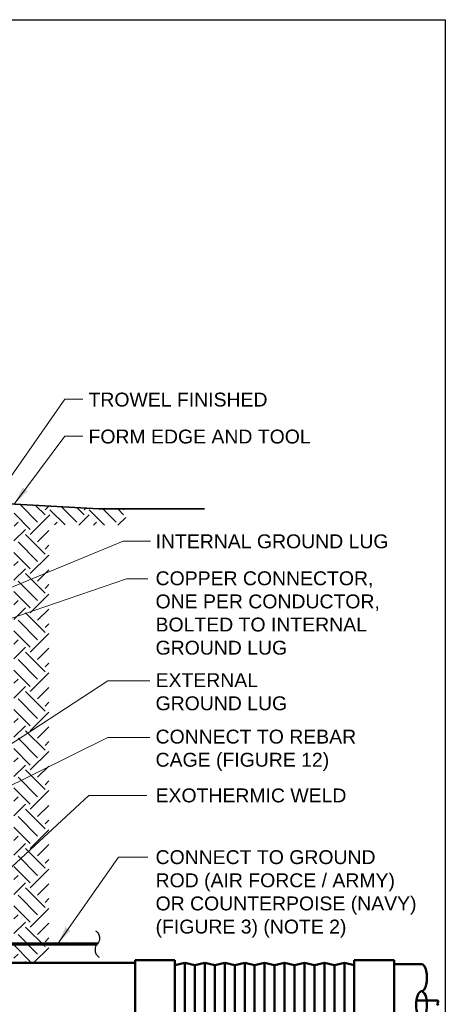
# Model space of a CAD drawing. Header units: inches. Extents: x 0 to 21.3, y 0 to 11.
# Tile 6 of 7: x 5.6 to 8.5, y 4.4 to 11. Entities that reach past the tile are written whole.
import ezdxf

# ---------------------------------------------------------------- set-up
doc = ezdxf.new("R2010")
doc.units = ezdxf.units.IN
doc.header["$LTSCALE"] = 0.375
doc.header["$MEASUREMENT"] = 0
doc.layers.get('0').update_dxf_attribs({"linetype": 'CONTINUOUS', "lineweight": 35})
for name, color, linetype, lineweight in [('C-RUNW-SHLD', 6, 'CONTINUOUS', 35), ('E-AFLD-CIRC-SERS', 203, 'CONTINUOUS', 50), ('E-GRND-EQUI', 83, 'CONTINUOUS', 50), ('E-POWR-CNDT', 83, 'CONTINUOUS', 50), ('G-ANNO-PATT', 252, 'CONTINUOUS', 18)]:
    doc.layers.add(name, color=color, linetype=linetype, lineweight=lineweight)
doc.layers.add('G-ANNO-TEXT', color=7, linetype='CONTINUOUS')
doc.layers.add('G-ANNO-TTLB', color=7, linetype='CONTINUOUS')
doc.styles.add('01-E-BLDG-1_1', font='arial.ttf', dxfattribs={"height": 0.09375})
doc.dimstyles.new('01-E-BLDG-1_1', dxfattribs={"dimtxt": 0.09375, "dimasz": 0.125, "dimexe": 0.0625, "dimexo": 0.0625, "dimgap": 0.0625, "dimtad": 1, "dimdec": 4, "dimzin": 3, "dimdsep": 46, "dimlunit": 4, "dimtxsty": '01-E-BLDG-1_1', "dimcen": 0.0625, "dimclrd": 1, "dimclre": 1, "dimclrt": 256, "dimazin": 0, "dimtfac": 1, "dimtdec": 4, "dimtmove": 1, "dimatfit": 3, "dimfxl": 1, "dimfrac": 2, "dimtolj": 1, "dimtzin": 3, "dimlwd": 0, "dimlwe": 0, "dimarcsym": 0})

# ---------------------------------------------------------------- blocks, each defined once
blk = doc.blocks.new('G-TSQIG')
at = {"color": 0, "linetype": 'ByBlock', "lineweight": -2}
blk.add_spline([(0.0118, 0.0893), (-0.0035, 0.0751), (-0.0147, 0.0481), (-0.009, 0.0131), (0, 0), (0.0112, -0.0179), (0.0152, -0.0359), (0.0121, -0.059), (0.0042, -0.0741), (-0.0118, -0.0893)], degree=3, dxfattribs=at)
blk = doc.blocks.new('G-DBRK')
at = {"color": 0, "linetype": 'ByBlock', "lineweight": -2}
blk.add_ellipse((0, -0.25), major_axis=(0, -0.25), ratio=0.4, dxfattribs=at)
blk.add_ellipse((0, -0.75), major_axis=(0, -0.25), ratio=0.4, start_param=0, end_param=3.141593, dxfattribs=at)
blk = doc.blocks.new('A$C39311B55')
at = {"layer": 'E-POWR-CNDT'}
for p, q in [((0.2682, 0.2018), (0, 0.2018)), ((0, 0.2018), (0, -0.2018)), ((0.2682, 0.2018), (0.2682, -0.2018)), ((1.4788, 0.2018), (1.4788, -0.1681)), ((1.7478, 0.2018), (1.4788, 0.2018)), ((1.7478, 0.2018), (1.7478, -0.2018)), ((0.3355, 0.185), (0.2682, 0.1681)), ((0.3355, 0.185), (0.3355, -0.185)), ((0.4027, 0.1681), (0.3355, 0.185)), ((0.47, 0.185), (0.4027, 0.1681)), ((0.4027, 0.1681), (0.4027, -0.1681)), ((0.47, 0.185), (0.47, -0.185)), ((0.5372, 0.1681), (0.47, 0.185)), ((0.6045, 0.185), (0.5372, 0.1681)), ((0.5372, 0.1681), (0.5372, -0.1681)), ((0.6045, 0.185), (0.6045, -0.185)), ((0.6717, 0.1681), (0.6045, 0.185)), ((0.739, 0.185), (0.6717, 0.1681)), ((0.6717, 0.1681), (0.6717, -0.1681)), ((0.739, 0.185), (0.739, -0.185)), ((0.8062, 0.1681), (0.739, 0.185)), ((0.8735, 0.185), (0.8062, 0.1681)), ((0.8062, 0.1681), (0.8062, -0.1681)), ((0.8735, 0.185), (0.8735, -0.185)), ((0.9408, 0.1681), (0.8735, 0.185)), ((1.008, 0.185), (0.9408, 0.1681)), ((0.9408, 0.1681), (0.9408, -0.1681)), ((1.008, 0.185), (1.008, -0.185)), ((1.0753, 0.1681), (1.008, 0.185)), ((1.1425, 0.185), (1.0753, 0.1681)), ((1.0753, 0.1681), (1.0753, -0.1681)), ((1.1425, 0.185), (1.1425, -0.185)), ((1.2098, 0.1681), (1.1425, 0.185)), ((1.277, 0.185), (1.2098, 0.1681)), ((1.2098, 0.1681), (1.2098, -0.1681)), ((1.277, 0.185), (1.277, -0.185)), ((1.3443, 0.1681), (1.277, 0.185)), ((1.4115, 0.185), (1.3443, 0.1681)), ((1.3443, 0.1681), (1.3443, -0.1681)), ((1.4115, 0.185), (1.4115, -0.185)), ((1.4788, 0.1681), (1.4115, 0.185)), ((1.4788, 0.1681), (1.4788, -0.1681)), ((1.7478, 0.1757), (1.7478, -0.1916)), ((1.9324, 0.1757), (1.7478, 0.1757)), ((0.3355, -0.185), (0.2682, -0.1681)), ((0.4027, -0.1681), (0.3355, -0.185)), ((0.47, -0.185), (0.4027, -0.1681)), ((0.5372, -0.1681), (0.47, -0.185)), ((0.6045, -0.185), (0.5372, -0.1681)), ((0.6717, -0.1681), (0.6045, -0.185)), ((0.739, -0.185), (0.6717, -0.1681)), ((0.8062, -0.1681), (0.739, -0.185)), ((0.8735, -0.185), (0.8062, -0.1681)), ((0.9408, -0.1681), (0.8735, -0.185)), ((1.008, -0.185), (0.9408, -0.1681)), ((1.0753, -0.1681), (1.008, -0.185)), ((1.1425, -0.185), (1.0753, -0.1681)), ((1.2098, -0.1681), (1.1425, -0.185)), ((1.277, -0.185), (1.2098, -0.1681)), ((1.3443, -0.1681), (1.277, -0.185)), ((1.4115, -0.185), (1.3443, -0.1681)), ((1.4788, -0.1681), (1.4115, -0.185)), ((1.4788, -0.1681), (1.4788, -0.2018)), ((1.7478, -0.1916), (1.9324, -0.1916)), ((0.2682, -0.2018), (0, -0.2018)), ((1.7478, -0.2018), (1.4788, -0.2018))]:
    blk.add_line(p, q, dxfattribs=at)
at = {"layer": 'E-POWR-CNDT', "xscale": -0.3673828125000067, "yscale": 0.3673828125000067, "zscale": 0.3673828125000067, "rotation": 180}
blk.add_blockref('G-DBRK', (1.9324, -0.1916), dxfattribs=at)

msp = doc.modelspace()

# ---------------------------------------------------------------- hatches: boundary and pattern name
at = {"layer": 'G-ANNO-PATT'}
h = msp.add_hatch(dxfattribs=at)
h.set_pattern_fill('EARTH', color=256, scale=0.75, angle=45, style=0)
h.set_pattern_definition([(45, (-0.29984, 0), (3e-17, 0.265165), [0.1875, -0.1875]), (45, (-0.34956, 0.04972), (3e-17, 0.265165), [0.1875, -0.1875]), (45, (-0.39928, 0.09944), (3e-17, 0.265165), [0.1875, -0.1875]), (135, (-0.39928, 0.13258), (-0.265165, 6e-17), [0.1875, -0.1875]), (135, (-0.34956, 0.1823), (-0.265165, 6e-17), [0.1875, -0.1875]), (135, (-0.29984, 0.23202), (-0.265165, 6e-17), [0.1875, -0.1875])])
h.paths.add_polyline_path([(5.58871, 4.63019), (5.82484, 4.63019), (5.82542, 7.58846), (6.34876, 7.58512), (6.34091, 7.69655), (6.16222, 7.69655), (5.58998, 7.72797), (5.58871, 6.45905)])
edge = h.paths.add_edge_path()
edge.add_arc((4.37392, 3.2326), 0.3964, 172.940491, 234.088193)
edge.add_line((4.14142, 2.91155), (5.22115, 2.90442))
edge.add_line((5.22115, 2.90442), (5.8215, 2.921))
edge.add_line((5.8215, 2.921), (5.83668, 3.5919))
edge.add_line((5.83668, 3.5919), (5.66465, 3.67765))
edge.add_line((5.66465, 3.67765), (5.66532, 3.99663))
edge.add_line((5.66532, 3.99663), (5.84427, 3.99888))
edge.add_line((5.84427, 3.99888), (5.85186, 4.2628))
edge.add_line((5.85186, 4.2628), (5.58871, 4.2628))
edge.add_line((5.58871, 4.2628), (5.58871, 3.28131))
edge.add_line((5.58871, 3.28131), (3.98053, 3.28132))

# ---------------------------------------------------------------- linework, layer by layer
at = {"layer": 'C-RUNW-SHLD'}
for p, q in [((4.80879, 7.77228), (6.16222, 7.69655)), ((6.16222, 7.69655), (6.87622, 7.69655))]:
    msp.add_line(p, q, dxfattribs=at)
at = {"layer": 'E-AFLD-CIRC-SERS'}
msp.add_line((8.44855, 4.37699), (8.30518, 4.37745), dxfattribs=at)
at = {"layer": 'E-GRND-EQUI', "linetype": 'Continuous', "const_width": 0.02424}
msp.add_lwpolyline([(4.91307, 5.28362), (5.37632, 4.82927, 0.1963923), (5.55138, 4.75775), (6.1518, 4.75793)], format="xyb", dxfattribs=at)
at = {"layer": 'E-POWR-CNDT'}
msp.add_lwpolyline([(6.40731, 4.63019), (4.55981, 4.63019), (4.55981, 4.36991)], dxfattribs=at)
at = {"layer": 'G-ANNO-TTLB'}
msp.add_lwpolyline([(0, 11), (8.5, 11), (8.5, 0), (0, 0)], close=True, dxfattribs=at)

# ---------------------------------------------------------------- block references
at = {"layer": 'E-AFLD-CIRC-SERS', "xscale": -0.03093748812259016, "yscale": 0.03093748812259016, "zscale": 0.03093748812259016, "rotation": 180}
msp.add_blockref('G-DBRK', (8.44855, 4.34605), dxfattribs=at)
at = {"layer": 'E-POWR-CNDT'}
msp.add_blockref('A$C39311B55', (6.40731, 4.44649), dxfattribs=at)
at = {"layer": 'G-ANNO-TEXT', "color": 1, "xscale": -1}
msp.add_blockref('G-TSQIG', (6.15181, 4.75787), dxfattribs=at)

# ---------------------------------------------------------------- texts
at = {"layer": 'G-ANNO-TEXT', "char_height": 0.09375, "attachment_point": 1, "rotation": 360, "style": '01-E-BLDG-1_1'}
for s, insert, width in [('\\A1;TROWEL FINISHED', (6.09269, 8.4814), 1.2441529), ('\\A1;FORM EDGE AND TOOL', (6.09269, 8.23175), 1.5108194), ('\\A1;COPPER CONNECTOR, ONE PER CONDUCTOR, BOLTED TO INTERNAL GROUND LUG', (6.54514, 7.27466), 1.518725), ('\\A1;EXTERNAL GROUND LUG', (6.54514, 6.58666), 1.2947264), ('\\A1;CONNECT TO REBAR\\PCAGE (FIGURE 12)', (6.54514, 6.20541), 1.9244732), ('\\A1;EXOTHERMIC WELD', (6.54514, 5.80819), 1.2947264), ('\\A1;CONNECT TO GROUND ROD (AIR FORCE / ARMY) OR COUNTERPOISE (NAVY) (FIGURE 3) (NOTE 2)', (6.54514, 5.39133), 1.7724695)]:
    msp.add_mtext(s, dxfattribs=dict(at, insert=insert, width=width))

# ---------------------------------------------------------------- leaders
at = {"layer": 'G-ANNO-TEXT'}
for points in [[(5.44332, 7.73628), (5.93305, 8.43755), (6.0541, 8.43755)], [(5.58998, 7.72797), (5.93305, 8.18791), (6.0541, 8.18791)], [(4.75317, 6.82841), (6.32619, 7.47738), (6.50985, 7.47738)], [(4.62388, 6.63455), (6.35003, 7.22379), (6.49275, 7.22379)]]:
    msp.add_leader(points, dimstyle='01-E-BLDG-1_1', dxfattribs=at)
for points in [[(4.79589, 5.60501), (6.22317, 6.53477), (6.50731, 6.53477)], [(5.39024, 5.73967), (6.22317, 6.15353), (6.50731, 6.15353)], [(5.26168, 4.98828), (6.09455, 5.76048), (6.48671, 5.76048)], [(5.88226, 4.75793), (6.29537, 5.34533), (6.49396, 5.34533)]]:
    msp.add_leader(points, dimstyle='01-E-BLDG-1_1', override={"dimgap": 0.0625, "dimtad": 0}, dxfattribs=at)

# ---------------------------------------------------------------- next in the draw order: texts
at = {"layer": 'G-ANNO-TEXT', "insert": (6.54514, 7.52409), "char_height": 0.09375, "width": 1.5674818, "attachment_point": 1, "rotation": 359.999963, "style": '01-E-BLDG-1_1', "bg_fill": 3, "box_fill_scale": 1.15, "bg_fill_color": 256, "bg_fill_transparency": 0}
msp.add_mtext('INTERNAL GROUND LUG', dxfattribs=at)

doc.saveas('drawing.dxf')
